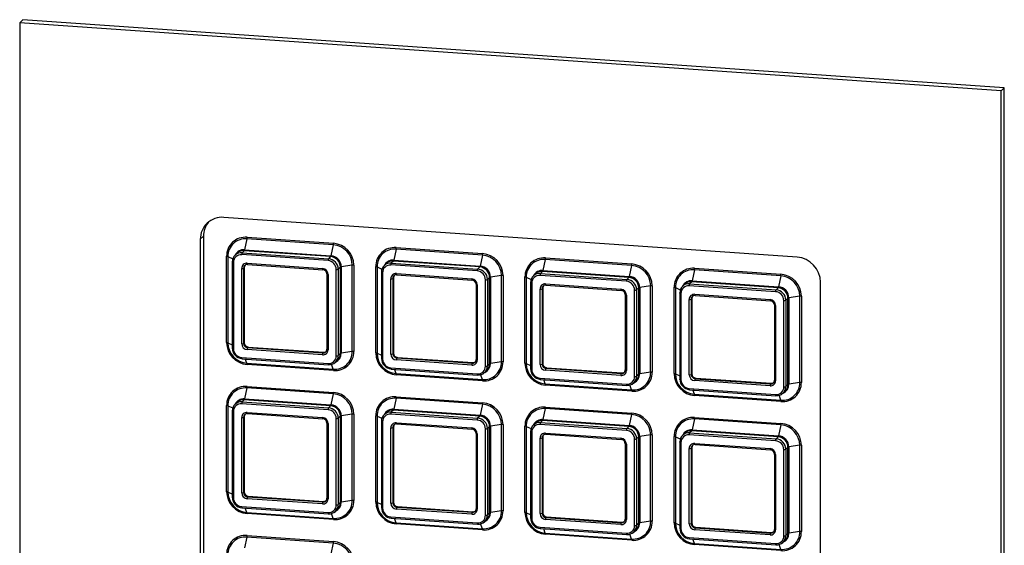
# Paper-space layout 'Sheet6' of a CAD drawing. Header units: millimetres. Extents: x 5 to 415, y 5 to 292.
# Tile 5 of 7: x 305 to 365, y 145 to 177. Entities that reach past the tile are written whole.
import ezdxf

# ---------------------------------------------------------------- set-up
doc = ezdxf.new("R2010")
doc.units = ezdxf.units.MM

psp = doc.layouts.new('Sheet6')

# ---------------------------------------------------------------- linework, layer by layer
at = {"color": 7, "linetype": 'Continuous', "lineweight": 25}
for p, q in [((304.679, 177.004), (304.873, 177.192)), ((365.05, 172.818), (304.679, 177.004)), ((304.679, 177.004), (304.679, 111.804)), ((365.244, 173.005), (304.873, 177.192)), ((365.05, 172.818), (365.244, 173.005)), ((365.05, 107.618), (365.05, 172.818)), ((365.244, 107.805), (365.244, 173.005)), ((352.493, 162.58), (317.236, 165.025)), ((315.787, 163.677), (315.982, 163.865)), ((315.787, 163.677), (315.787, 128.421)), ((315.982, 163.865), (315.982, 128.608)), ((318.654, 163.706), (318.511, 163.036)), ((323.967, 163.338), (318.654, 163.706)), ((318.664, 163.801), (323.976, 163.433)), ((318.489, 162.978), (318.36, 162.854)), ((323.801, 162.61), (318.489, 162.978)), ((318.511, 163.036), (323.824, 162.667)), ((323.967, 163.338), (323.824, 162.667)), ((327.831, 163.07), (327.688, 162.399)), ((333.143, 162.702), (327.831, 163.07)), ((327.84, 163.165), (333.153, 162.796)), ((317.406, 157.318), (317.406, 162.631)), ((317.482, 162.616), (317.482, 157.303)), ((318.054, 162.824), (317.925, 162.699)), ((323.646, 162.363), (318.334, 162.732)), ((318.36, 162.854), (323.672, 162.485)), ((323.801, 162.61), (323.672, 162.485)), ((327.665, 162.342), (327.536, 162.217)), ((332.977, 161.973), (327.665, 162.342)), ((327.688, 162.399), (333, 162.031)), ((333.143, 162.702), (333, 162.031)), ((337.007, 162.434), (336.864, 161.763)), ((342.319, 162.065), (337.007, 162.434)), ((337.016, 162.528), (342.329, 162.16)), ((317.753, 162.285), (317.753, 156.972)), ((317.827, 162.26), (317.827, 156.947)), ((318.334, 157.25), (318.334, 161.887)), ((318.495, 161.943), (318.456, 161.905)), ((318.456, 161.905), (318.456, 157.269)), ((318.495, 161.943), (318.495, 157.306)), ((318.672, 162.201), (323.308, 161.88)), ((318.691, 162.127), (323.327, 161.805)), ((324.153, 156.509), (324.153, 161.821)), ((324.405, 161.964), (324.276, 161.84)), ((324.276, 161.84), (324.276, 156.527)), ((324.405, 156.651), (324.405, 161.964)), ((325.139, 162.085), (324.463, 161.984)), ((324.463, 161.984), (324.463, 156.671)), ((325.139, 156.772), (325.139, 162.085)), ((325.234, 162.088), (325.234, 156.775)), ((326.583, 156.682), (326.583, 161.994)), ((326.659, 161.979), (326.659, 156.667)), ((327.231, 162.188), (327.102, 162.063)), ((332.823, 161.727), (327.51, 162.096)), ((327.536, 162.217), (332.849, 161.849)), ((332.977, 161.973), (332.849, 161.849)), ((336.864, 161.763), (342.177, 161.394)), ((342.319, 162.065), (342.177, 161.394)), ((346.183, 161.797), (346.04, 161.126)), ((351.496, 161.429), (346.183, 161.797)), ((346.193, 161.892), (351.505, 161.523)), ((323.572, 161.543), (323.572, 156.907)), ((323.646, 161.518), (323.646, 156.882)), ((326.929, 161.649), (326.929, 156.336)), ((327.003, 161.624), (327.003, 156.311)), ((327.51, 156.614), (327.51, 161.25)), ((327.671, 161.306), (327.633, 161.269)), ((327.633, 161.269), (327.633, 156.632)), ((327.671, 161.306), (327.671, 156.67)), ((327.848, 161.565), (332.485, 161.243)), ((327.867, 161.49), (332.504, 161.169)), ((333.33, 155.872), (333.33, 161.185)), ((333.581, 161.328), (333.452, 161.203)), ((333.452, 161.203), (333.452, 155.891)), ((333.581, 156.015), (333.581, 161.328)), ((334.315, 161.448), (333.639, 161.347)), ((333.639, 161.347), (333.639, 156.035)), ((334.315, 156.136), (334.315, 161.448)), ((334.41, 161.452), (334.41, 156.139)), ((335.759, 156.045), (335.759, 161.358)), ((335.835, 161.343), (335.835, 156.03)), ((336.407, 161.551), (336.278, 161.427)), ((341.999, 161.091), (336.686, 161.459)), ((336.841, 161.705), (336.712, 161.581)), ((336.712, 161.581), (342.025, 161.212)), ((342.154, 161.337), (336.841, 161.705)), ((342.154, 161.337), (342.025, 161.212)), ((346.04, 161.126), (351.353, 160.758)), ((351.496, 161.429), (351.353, 160.758)), ((332.749, 160.907), (332.749, 156.27)), ((332.823, 160.882), (332.823, 156.245)), ((336.105, 161.012), (336.105, 155.7)), ((336.179, 160.987), (336.179, 155.675)), ((336.686, 155.978), (336.686, 160.614)), ((336.848, 160.67), (336.809, 160.632)), ((336.809, 160.632), (336.809, 155.996)), ((336.848, 160.67), (336.848, 156.033)), ((337.024, 160.929), (341.661, 160.607)), ((337.043, 160.854), (341.68, 160.532)), ((342.506, 155.236), (342.506, 160.548)), ((342.757, 160.691), (342.629, 160.567)), ((342.629, 160.567), (342.629, 155.254)), ((342.757, 155.379), (342.757, 160.691)), ((343.491, 160.812), (342.816, 160.711)), ((342.816, 160.711), (342.816, 155.398)), ((343.491, 155.499), (343.491, 160.812)), ((343.586, 160.815), (343.586, 155.503)), ((344.935, 155.409), (344.935, 160.722)), ((345.011, 160.707), (345.011, 155.394)), ((345.583, 160.915), (345.454, 160.79)), ((351.175, 160.454), (345.863, 160.823)), ((346.017, 161.069), (345.889, 160.944)), ((345.889, 160.944), (351.201, 160.576)), ((351.33, 160.7), (346.017, 161.069)), ((351.33, 160.7), (351.201, 160.576)), ((353.942, 125.775), (353.942, 161.031)), ((341.925, 160.271), (341.925, 155.634)), ((341.999, 160.246), (341.999, 155.609)), ((345.281, 160.376), (345.281, 155.063)), ((345.356, 160.351), (345.356, 155.038)), ((345.863, 155.341), (345.863, 159.978)), ((346.024, 160.033), (345.985, 159.996)), ((345.985, 159.996), (345.985, 155.359)), ((346.024, 160.033), (346.024, 155.397)), ((346.201, 160.292), (350.837, 159.971)), ((346.22, 160.217), (350.856, 159.896)), ((351.682, 154.599), (351.682, 159.912)), ((351.934, 160.055), (351.805, 159.93)), ((351.805, 159.93), (351.805, 154.618)), ((351.934, 154.742), (351.934, 160.055)), ((352.668, 160.176), (351.992, 160.075)), ((351.992, 160.075), (351.992, 154.762)), ((352.668, 154.863), (352.668, 160.176)), ((352.763, 160.179), (352.763, 154.866)), ((351.101, 159.634), (351.101, 154.998)), ((351.175, 159.609), (351.175, 154.973)), ((318.495, 157.306), (318.456, 157.269)), ((323.308, 156.567), (318.672, 156.889)), ((318.737, 157.048), (318.698, 157.01)), ((318.698, 157.01), (323.334, 156.689)), ((318.737, 157.048), (323.373, 156.726)), ((318.334, 156.405), (323.646, 156.037)), ((318.353, 156.33), (323.665, 155.962)), ((323.373, 156.726), (323.334, 156.689)), ((324.405, 156.651), (324.276, 156.527)), ((325.139, 156.772), (324.463, 156.671)), ((327.671, 156.67), (327.633, 156.632)), ((327.913, 156.411), (327.874, 156.374)), ((327.874, 156.374), (332.51, 156.052)), ((327.913, 156.411), (332.549, 156.09)), ((318.654, 156.05), (323.967, 155.681)), ((323.976, 155.605), (318.664, 155.974)), ((324.106, 156.119), (324.235, 156.244)), ((327.51, 155.769), (332.823, 155.4)), ((327.529, 155.694), (332.842, 155.326)), ((332.485, 155.931), (327.848, 156.252)), ((332.549, 156.09), (332.51, 156.052)), ((333.581, 156.015), (333.452, 155.891)), ((334.315, 156.136), (333.639, 156.035)), ((336.848, 156.033), (336.809, 155.996)), ((337.089, 155.775), (337.05, 155.738)), ((337.05, 155.738), (341.687, 155.416)), ((337.089, 155.775), (341.726, 155.454)), ((327.831, 155.413), (333.143, 155.045)), ((333.153, 154.969), (327.84, 155.337)), ((333.283, 155.483), (333.412, 155.607)), ((336.686, 155.132), (341.999, 154.764)), ((336.705, 155.058), (342.018, 154.689)), ((341.661, 155.294), (337.024, 155.616)), ((341.726, 155.454), (341.687, 155.416)), ((342.757, 155.379), (342.629, 155.254)), ((343.491, 155.499), (342.816, 155.398)), ((346.024, 155.397), (345.985, 155.359)), ((346.265, 155.139), (346.227, 155.101)), ((346.227, 155.101), (350.863, 154.78)), ((346.265, 155.139), (350.902, 154.817)), ((318.654, 154.53), (318.511, 153.859)), ((323.967, 154.162), (318.654, 154.53)), ((318.664, 154.625), (323.976, 154.256)), ((337.007, 154.777), (342.319, 154.409)), ((342.329, 154.332), (337.016, 154.701)), ((342.459, 154.846), (342.588, 154.971)), ((345.863, 154.496), (351.175, 154.128)), ((350.837, 154.658), (346.201, 154.98)), ((350.902, 154.817), (350.863, 154.78)), ((351.934, 154.742), (351.805, 154.618)), ((352.668, 154.863), (351.992, 154.762)), ((318.511, 153.859), (323.824, 153.491)), ((323.967, 154.162), (323.824, 153.491)), ((327.831, 153.894), (327.688, 153.223)), ((333.143, 153.525), (327.831, 153.894)), ((327.84, 153.988), (333.153, 153.62)), ((345.882, 154.421), (351.194, 154.053)), ((346.183, 154.141), (351.496, 153.772)), ((351.505, 153.696), (346.193, 154.064)), ((351.635, 154.21), (351.764, 154.335)), ((317.406, 148.142), (317.406, 153.454)), ((317.482, 153.439), (317.482, 148.127)), ((318.054, 153.648), (317.925, 153.523)), ((323.646, 153.187), (318.334, 153.556)), ((318.489, 153.802), (318.36, 153.677)), ((318.36, 153.677), (323.672, 153.309)), ((323.801, 153.433), (318.489, 153.802)), ((323.801, 153.433), (323.672, 153.309)), ((333.143, 153.525), (333, 152.854)), ((337.007, 153.257), (336.864, 152.586)), ((342.319, 152.889), (337.007, 153.257)), ((337.016, 153.352), (342.329, 152.983)), ((317.753, 153.109), (317.753, 147.796)), ((317.827, 153.084), (317.827, 147.771)), ((318.334, 148.074), (318.334, 152.71)), ((318.495, 152.766), (318.456, 152.729)), ((318.456, 152.729), (318.456, 148.092)), ((318.495, 152.766), (318.495, 148.13)), ((318.672, 153.025), (323.308, 152.704)), ((318.691, 152.95), (323.327, 152.629)), ((324.153, 147.332), (324.153, 152.645)), ((324.405, 152.788), (324.276, 152.663)), ((324.276, 152.663), (324.276, 147.351)), ((324.405, 147.475), (324.405, 152.788)), ((325.139, 152.908), (324.463, 152.807)), ((324.463, 152.807), (324.463, 147.495)), ((325.139, 147.596), (325.139, 152.908)), ((325.234, 152.912), (325.234, 147.599)), ((326.583, 147.505), (326.583, 152.818)), ((326.659, 152.803), (326.659, 147.49)), ((327.231, 153.011), (327.102, 152.887)), ((332.823, 152.551), (327.51, 152.919)), ((327.665, 153.165), (327.536, 153.041)), ((327.536, 153.041), (332.849, 152.672)), ((332.977, 152.797), (327.665, 153.165)), ((327.688, 153.223), (333, 152.854)), ((332.977, 152.797), (332.849, 152.672)), ((342.319, 152.889), (342.177, 152.218)), ((346.193, 152.716), (351.505, 152.347)), ((323.572, 152.367), (323.572, 147.731)), ((323.646, 152.342), (323.646, 147.706)), ((326.929, 152.472), (326.929, 147.16)), ((327.003, 152.447), (327.003, 147.135)), ((327.51, 147.438), (327.51, 152.074)), ((327.671, 152.13), (327.633, 152.092)), ((327.633, 152.092), (327.633, 147.456)), ((327.671, 152.13), (327.671, 147.493)), ((327.848, 152.389), (332.485, 152.067)), ((327.867, 152.314), (332.504, 151.992)), ((333.581, 152.151), (333.452, 152.027)), ((333.452, 152.027), (333.452, 146.714)), ((333.581, 146.839), (333.581, 152.151)), ((334.315, 152.272), (333.639, 152.171)), ((333.639, 152.171), (333.639, 146.858)), ((334.315, 146.959), (334.315, 152.272)), ((334.41, 152.275), (334.41, 146.963)), ((335.759, 146.869), (335.759, 152.182)), ((335.835, 152.167), (335.835, 146.854)), ((336.407, 152.375), (336.278, 152.25)), ((341.999, 151.914), (336.686, 152.283)), ((336.841, 152.529), (336.712, 152.404)), ((336.712, 152.404), (342.025, 152.036)), ((342.154, 152.161), (336.841, 152.529)), ((336.864, 152.586), (342.177, 152.218)), ((342.154, 152.161), (342.025, 152.036)), ((346.183, 152.621), (346.04, 151.95)), ((351.496, 152.253), (346.183, 152.621)), ((351.496, 152.253), (351.353, 151.582)), ((332.749, 151.731), (332.749, 147.094)), ((332.823, 151.706), (332.823, 147.069)), ((333.33, 146.696), (333.33, 152.009)), ((336.105, 151.836), (336.105, 146.523)), ((336.179, 151.811), (336.179, 146.498)), ((336.686, 146.801), (336.686, 151.438)), ((336.848, 151.493), (336.809, 151.456)), ((336.809, 151.456), (336.809, 146.82)), ((336.848, 151.493), (336.848, 146.857)), ((337.024, 151.752), (341.661, 151.431)), ((337.043, 151.678), (341.68, 151.356)), ((342.757, 151.515), (342.629, 151.39)), ((342.757, 146.202), (342.757, 151.515)), ((343.491, 151.636), (342.816, 151.535)), ((342.816, 151.535), (342.816, 146.222)), ((343.491, 146.323), (343.491, 151.636)), ((343.586, 151.639), (343.586, 146.326)), ((344.935, 146.233), (344.935, 151.545)), ((345.011, 151.53), (345.011, 146.218)), ((345.583, 151.738), (345.454, 151.614)), ((351.175, 151.278), (345.863, 151.646)), ((346.017, 151.893), (345.889, 151.768)), ((345.889, 151.768), (351.201, 151.4)), ((351.33, 151.524), (346.017, 151.893)), ((346.04, 151.95), (351.353, 151.582)), ((351.33, 151.524), (351.201, 151.4)), ((341.925, 151.094), (341.925, 146.458)), ((341.999, 151.069), (341.999, 146.433)), ((342.506, 146.06), (342.506, 151.372)), ((342.629, 151.39), (342.629, 146.078)), ((345.281, 151.2), (345.281, 145.887)), ((345.356, 151.175), (345.356, 145.862)), ((346.024, 150.857), (345.985, 150.82)), ((345.985, 150.82), (345.985, 146.183)), ((346.024, 150.857), (346.024, 146.221)), ((346.201, 151.116), (350.837, 150.794)), ((346.22, 151.041), (350.856, 150.72)), ((351.934, 150.879), (351.805, 150.754)), ((351.934, 145.566), (351.934, 150.879)), ((352.668, 150.999), (351.992, 150.898)), ((351.992, 150.898), (351.992, 145.586)), ((352.668, 145.687), (352.668, 150.999)), ((352.763, 151.002), (352.763, 145.69)), ((345.863, 146.165), (345.863, 150.801)), ((351.101, 150.458), (351.101, 145.821)), ((351.175, 150.433), (351.175, 145.796)), ((351.682, 145.423), (351.682, 150.736)), ((351.805, 150.754), (351.805, 145.441)), ((318.495, 148.13), (318.456, 148.092)), ((318.737, 147.872), (318.698, 147.834)), ((318.698, 147.834), (323.334, 147.513)), ((318.737, 147.872), (323.373, 147.55)), ((318.334, 147.229), (323.646, 146.86)), ((323.308, 147.391), (318.672, 147.712)), ((323.373, 147.55), (323.334, 147.513)), ((324.405, 147.475), (324.276, 147.351)), ((325.139, 147.596), (324.463, 147.495)), ((327.671, 147.493), (327.633, 147.456)), ((327.913, 147.235), (327.874, 147.198)), ((327.874, 147.198), (332.51, 146.876)), ((327.913, 147.235), (332.549, 146.914)), ((318.353, 147.154), (323.665, 146.786)), ((318.654, 146.873), (323.967, 146.505)), ((323.976, 146.429), (318.664, 146.797)), ((324.106, 146.943), (324.235, 147.068)), ((327.51, 146.592), (332.823, 146.224)), ((332.485, 146.755), (327.848, 147.076)), ((332.549, 146.914), (332.51, 146.876)), ((333.581, 146.839), (333.452, 146.714)), ((334.315, 146.959), (333.639, 146.858)), ((336.848, 146.857), (336.809, 146.82)), ((337.089, 146.599), (337.05, 146.561)), ((337.089, 146.599), (341.726, 146.277)), ((327.529, 146.518), (332.842, 146.149)), ((327.831, 146.237), (333.143, 145.869)), ((333.153, 145.792), (327.84, 146.161)), ((333.283, 146.307), (333.412, 146.431)), ((341.661, 146.118), (337.024, 146.44)), ((337.05, 146.561), (341.687, 146.24)), ((341.726, 146.277), (341.687, 146.24)), ((342.757, 146.202), (342.629, 146.078)), ((343.491, 146.323), (342.816, 146.222)), ((346.024, 146.221), (345.985, 146.183)), ((346.265, 145.962), (346.227, 145.925)), ((346.265, 145.962), (350.902, 145.641)), ((318.664, 145.448), (323.976, 145.08)), ((336.686, 145.956), (341.999, 145.588)), ((336.705, 145.881), (342.018, 145.513)), ((337.007, 145.601), (342.319, 145.232)), ((342.329, 145.156), (337.016, 145.524)), ((342.459, 145.67), (342.588, 145.795)), ((350.837, 145.482), (346.201, 145.803)), ((346.227, 145.925), (350.863, 145.603)), ((350.902, 145.641), (350.863, 145.603)), ((351.934, 145.566), (351.805, 145.441)), ((352.668, 145.687), (351.992, 145.586)), ((318.654, 145.354), (318.511, 144.683)), ((323.967, 144.985), (318.654, 145.354)), ((323.967, 144.985), (323.824, 144.315)), ((345.863, 145.32), (351.175, 144.951)), ((345.882, 145.245), (351.194, 144.876)), ((346.183, 144.964), (351.496, 144.596)), ((351.505, 144.52), (346.193, 144.888)), ((351.635, 145.034), (351.764, 145.158))]:
    psp.add_line(p, q, dxfattribs=at)
at = {"color": 8, "linetype": 'Continuous', "lineweight": 25}
for p, q in [((317.482, 162.616), (317.787, 162.479)), ((326.659, 161.979), (326.963, 161.843)), ((335.835, 161.343), (336.139, 161.207)), ((345.011, 160.707), (345.315, 160.57)), ((317.482, 157.303), (317.753, 157.182)), ((318.654, 156.05), (318.558, 156.316)), ((326.659, 156.667), (326.929, 156.546)), ((323.967, 155.681), (323.856, 155.987)), ((327.831, 155.413), (327.734, 155.68)), ((335.835, 156.03), (336.105, 155.909)), ((333.143, 155.045), (333.033, 155.35)), ((345.011, 155.394), (345.281, 155.273)), ((337.007, 154.777), (336.911, 155.043)), ((342.319, 154.409), (342.209, 154.714)), ((346.183, 154.141), (346.087, 154.407)), ((351.496, 153.772), (351.385, 154.078)), ((317.482, 153.439), (317.787, 153.303)), ((326.659, 152.803), (326.963, 152.667)), ((335.835, 152.167), (336.139, 152.03)), ((345.011, 151.53), (345.315, 151.394)), ((317.482, 148.127), (317.753, 148.006)), ((326.659, 147.49), (326.929, 147.369)), ((318.654, 146.873), (318.558, 147.14)), ((323.967, 146.505), (323.856, 146.81)), ((335.835, 146.854), (336.105, 146.733)), ((327.831, 146.237), (327.734, 146.503)), ((333.143, 145.869), (333.033, 146.174)), ((345.011, 146.218), (345.281, 146.096)), ((337.007, 145.601), (336.911, 145.867)), ((342.319, 145.232), (342.209, 145.538)), ((346.183, 144.964), (346.087, 145.231)), ((351.496, 144.596), (351.385, 144.901))]:
    psp.add_line(p, q, dxfattribs=at)
at = {"color": 7, "linetype": 'Continuous', "lineweight": 25, "flags": 128}
for points in [[(317.756, 162.292), (317.753, 162.287), (317.753, 162.285)], [(326.932, 161.655), (326.929, 161.65), (326.929, 161.649)], [(336.109, 161.019), (336.105, 161.014), (336.105, 161.012)], [(345.281, 160.376), (345.282, 160.378), (345.285, 160.383)], [(323.665, 155.962), (323.667, 155.962), (323.672, 155.965)], [(332.842, 155.326), (332.843, 155.326), (332.849, 155.329)], [(342.018, 154.689), (342.02, 154.689), (342.025, 154.692)], [(351.201, 154.056), (351.196, 154.053), (351.194, 154.053)], [(317.756, 153.115), (317.753, 153.11), (317.753, 153.109)], [(326.932, 152.479), (326.929, 152.474), (326.929, 152.472)], [(336.109, 151.843), (336.105, 151.838), (336.105, 151.836)], [(345.281, 151.2), (345.282, 151.201), (345.285, 151.206)], [(323.665, 146.786), (323.667, 146.786), (323.672, 146.789)], [(332.842, 146.149), (332.843, 146.149), (332.849, 146.152)], [(342.018, 145.513), (342.02, 145.513), (342.025, 145.516)], [(351.201, 144.88), (351.196, 144.877), (351.194, 144.876)]]:
    psp.add_lwpolyline(points, dxfattribs=at)
at = {"color": 8, "linetype": 'Continuous', "lineweight": 25, "flags": 128}
for points in [[(317.753, 162.285), (317.753, 162.282), (317.758, 162.277), (317.766, 162.272), (317.777, 162.268), (317.792, 162.264), (317.808, 162.262), (317.827, 162.26)], [(318.672, 162.201), (318.672, 162.183), (318.674, 162.166), (318.676, 162.152), (318.679, 162.14), (318.683, 162.132), (318.688, 162.128), (318.691, 162.127)], [(323.308, 161.88), (323.309, 161.861), (323.31, 161.845), (323.313, 161.83), (323.316, 161.819), (323.32, 161.811), (323.324, 161.806), (323.327, 161.805)], [(326.929, 161.649), (326.93, 161.645), (326.934, 161.64), (326.942, 161.636), (326.954, 161.632), (326.968, 161.628), (326.985, 161.625), (327.003, 161.624)], [(327.848, 161.565), (327.849, 161.547), (327.85, 161.53), (327.852, 161.516), (327.856, 161.504), (327.86, 161.496), (327.864, 161.491), (327.867, 161.49)], [(332.485, 161.243), (332.485, 161.225), (332.487, 161.208), (332.489, 161.194), (332.492, 161.182), (332.496, 161.174), (332.501, 161.17), (332.503, 161.169)], [(336.105, 161.012), (336.106, 161.009), (336.11, 161.004), (336.119, 160.999), (336.13, 160.995), (336.144, 160.992), (336.161, 160.989), (336.179, 160.987)], [(337.024, 160.929), (337.025, 160.91), (337.026, 160.894), (337.029, 160.879), (337.032, 160.868), (337.036, 160.859), (337.04, 160.855), (337.043, 160.854)], [(341.661, 160.607), (341.661, 160.589), (341.663, 160.572), (341.665, 160.558), (341.668, 160.546), (341.672, 160.538), (341.677, 160.533), (341.68, 160.532)], [(345.356, 160.351), (345.337, 160.353), (345.321, 160.355), (345.306, 160.359), (345.295, 160.363), (345.287, 160.368), (345.282, 160.372), (345.281, 160.376)], [(351.175, 159.609), (351.157, 159.611), (351.14, 159.614), (351.126, 159.617), (351.115, 159.621), (351.106, 159.626), (351.102, 159.631), (351.101, 159.634)], [(317.753, 156.972), (317.753, 156.969), (317.758, 156.964), (317.766, 156.959), (317.777, 156.955), (317.792, 156.952), (317.808, 156.949), (317.827, 156.947)], [(323.572, 156.907), (323.573, 156.903), (323.578, 156.899), (323.586, 156.894), (323.597, 156.89), (323.611, 156.886), (323.628, 156.884), (323.646, 156.882)], [(318.334, 156.405), (318.334, 156.387), (318.336, 156.37), (318.338, 156.356), (318.341, 156.344), (318.345, 156.336), (318.35, 156.331), (318.353, 156.33)], [(326.929, 156.336), (326.93, 156.333), (326.934, 156.328), (326.942, 156.323), (326.954, 156.319), (326.968, 156.315), (326.985, 156.313), (327.003, 156.311)], [(332.749, 156.27), (332.749, 156.267), (332.754, 156.262), (332.762, 156.258), (332.773, 156.253), (332.788, 156.25), (332.804, 156.247), (332.823, 156.245)], [(323.646, 156.037), (323.647, 156.018), (323.648, 156.002), (323.651, 155.987), (323.654, 155.976), (323.658, 155.967), (323.662, 155.963), (323.665, 155.962)], [(327.51, 155.769), (327.511, 155.75), (327.512, 155.734), (327.514, 155.719), (327.518, 155.708), (327.522, 155.7), (327.526, 155.695), (327.529, 155.694)], [(336.105, 155.7), (336.106, 155.696), (336.11, 155.691), (336.119, 155.687), (336.13, 155.683), (336.144, 155.679), (336.161, 155.676), (336.179, 155.675)], [(332.823, 155.4), (332.823, 155.382), (332.825, 155.365), (332.827, 155.351), (332.83, 155.339), (332.834, 155.331), (332.839, 155.326), (332.842, 155.326)], [(336.686, 155.132), (336.687, 155.114), (336.688, 155.097), (336.691, 155.083), (336.694, 155.071), (336.698, 155.063), (336.702, 155.059), (336.705, 155.058)], [(341.925, 155.634), (341.926, 155.631), (341.93, 155.626), (341.938, 155.621), (341.95, 155.617), (341.964, 155.614), (341.981, 155.611), (341.999, 155.609)], [(345.356, 155.038), (345.337, 155.04), (345.321, 155.043), (345.306, 155.046), (345.295, 155.05), (345.287, 155.055), (345.282, 155.06), (345.281, 155.063)], [(341.999, 154.764), (341.999, 154.746), (342.001, 154.729), (342.003, 154.714), (342.007, 154.703), (342.01, 154.695), (342.015, 154.69), (342.018, 154.689)], [(351.175, 154.973), (351.157, 154.975), (351.14, 154.977), (351.126, 154.981), (351.115, 154.985), (351.106, 154.989), (351.102, 154.994), (351.101, 154.998)], [(317.753, 153.109), (317.753, 153.105), (317.758, 153.1), (317.766, 153.096), (317.777, 153.092), (317.792, 153.088), (317.808, 153.085), (317.827, 153.084)], [(318.672, 153.025), (318.672, 153.007), (318.674, 152.99), (318.676, 152.976), (318.679, 152.964), (318.683, 152.956), (318.688, 152.951), (318.691, 152.95)], [(323.308, 152.704), (323.309, 152.685), (323.31, 152.668), (323.313, 152.654), (323.316, 152.643), (323.32, 152.634), (323.324, 152.63), (323.327, 152.629)], [(326.929, 152.472), (326.93, 152.469), (326.934, 152.464), (326.942, 152.459), (326.954, 152.455), (326.968, 152.452), (326.985, 152.449), (327.003, 152.447)], [(327.848, 152.389), (327.849, 152.37), (327.85, 152.354), (327.852, 152.339), (327.856, 152.328), (327.86, 152.319), (327.864, 152.315), (327.867, 152.314)], [(332.485, 152.067), (332.485, 152.049), (332.487, 152.032), (332.489, 152.018), (332.492, 152.006), (332.496, 151.998), (332.501, 151.993), (332.503, 151.992)], [(336.105, 151.836), (336.106, 151.833), (336.11, 151.828), (336.119, 151.823), (336.13, 151.819), (336.144, 151.815), (336.161, 151.813), (336.179, 151.811)], [(337.024, 151.752), (337.025, 151.734), (337.026, 151.717), (337.029, 151.703), (337.032, 151.691), (337.036, 151.683), (337.04, 151.678), (337.043, 151.678)], [(341.661, 151.431), (341.661, 151.412), (341.663, 151.396), (341.665, 151.381), (341.668, 151.37), (341.672, 151.362), (341.677, 151.357), (341.68, 151.356)], [(345.356, 151.175), (345.337, 151.176), (345.321, 151.179), (345.306, 151.182), (345.295, 151.187), (345.287, 151.191), (345.282, 151.196), (345.281, 151.2)], [(351.175, 150.433), (351.157, 150.435), (351.14, 150.437), (351.126, 150.441), (351.115, 150.445), (351.106, 150.45), (351.102, 150.454), (351.101, 150.458)], [(317.753, 147.796), (317.753, 147.793), (317.758, 147.788), (317.766, 147.783), (317.777, 147.779), (317.792, 147.776), (317.808, 147.773), (317.827, 147.771)], [(318.334, 147.229), (318.334, 147.21), (318.336, 147.194), (318.338, 147.179), (318.341, 147.168), (318.345, 147.16), (318.35, 147.155), (318.353, 147.154)], [(323.572, 147.731), (323.573, 147.727), (323.578, 147.722), (323.586, 147.718), (323.597, 147.713), (323.611, 147.71), (323.628, 147.707), (323.646, 147.706)], [(323.646, 146.86), (323.647, 146.842), (323.648, 146.825), (323.651, 146.811), (323.654, 146.799), (323.658, 146.791), (323.662, 146.787), (323.665, 146.786)], [(326.929, 147.16), (326.93, 147.156), (326.934, 147.151), (326.942, 147.147), (326.954, 147.143), (326.968, 147.139), (326.985, 147.136), (327.003, 147.135)], [(327.51, 146.592), (327.511, 146.574), (327.512, 146.557), (327.514, 146.543), (327.518, 146.531), (327.522, 146.523), (327.526, 146.519), (327.529, 146.518)], [(332.749, 147.094), (332.749, 147.091), (332.754, 147.086), (332.762, 147.081), (332.773, 147.077), (332.788, 147.074), (332.804, 147.071), (332.823, 147.069)], [(332.823, 146.224), (332.823, 146.206), (332.825, 146.189), (332.827, 146.175), (332.83, 146.163), (332.834, 146.155), (332.839, 146.15), (332.842, 146.149)], [(336.105, 146.523), (336.106, 146.52), (336.11, 146.515), (336.119, 146.51), (336.13, 146.506), (336.144, 146.503), (336.161, 146.5), (336.179, 146.498)], [(341.925, 146.458), (341.926, 146.454), (341.93, 146.449), (341.938, 146.445), (341.95, 146.441), (341.964, 146.437), (341.981, 146.435), (341.999, 146.433)], [(336.686, 145.956), (336.687, 145.938), (336.688, 145.921), (336.691, 145.907), (336.694, 145.895), (336.698, 145.887), (336.702, 145.882), (336.705, 145.881)], [(341.999, 145.588), (341.999, 145.569), (342.001, 145.553), (342.003, 145.538), (342.007, 145.527), (342.01, 145.518), (342.015, 145.514), (342.018, 145.513)], [(345.356, 145.862), (345.337, 145.864), (345.321, 145.866), (345.306, 145.87), (345.295, 145.874), (345.287, 145.879), (345.282, 145.884), (345.281, 145.887)], [(351.175, 145.796), (351.157, 145.798), (351.14, 145.801), (351.126, 145.804), (351.115, 145.808), (351.106, 145.813), (351.102, 145.818), (351.101, 145.821)]]:
    psp.add_lwpolyline(points, dxfattribs=at)
at = {"color": 7, "linetype": 'Continuous', "lineweight": 25}
for centre, radius, start, end in [((317.125, 163.692), 1.338, 85.2232, 180.66235), ((317.339, 163.875), 1.358, 140.19647, 180.44786), ((318.567, 162.644), 1.161, 85.2232, 180.66235), ((318.564, 162.628), 1.082, 85.2232, 180.66235), ((318.195, 163.8), 0.469, 348.46322, 0.08817), ((318.443, 162.417), 0.563, 85.37412, 133.7209), ((318.386, 163.052), 0.126, 324.12159, 352.46122), ((323.507, 163.432), 0.469, 348.46322, 0.08817), ((323.866, 162.069), 1.273, 0.69004, 85.47107), ((323.869, 162.071), 1.365, 0.69004, 85.47107), ((327.743, 162.008), 1.161, 85.2232, 180.66235), ((327.74, 161.992), 1.082, 85.2232, 180.66235), ((327.371, 163.164), 0.469, 348.46322, 0.08817), ((317.398, 162.389), 0.242, 69.57542, 87.95914), ((318.313, 162.298), 0.557, 85.2232, 180.66235), ((318.295, 162.265), 0.468, 85.2232, 180.66235), ((318.555, 162.748), 0.222, 151.69239, 184.27461), ((323.867, 162.38), 0.222, 151.69239, 184.27461), ((323.603, 161.815), 0.551, 0.69004, 85.47107), ((323.62, 161.832), 0.656, 0.69004, 85.47107), ((323.699, 162.684), 0.126, 324.12159, 352.46122), ((323.749, 161.956), 0.656, 0.69004, 85.47107), ((323.769, 161.975), 0.694, 0.69004, 85.47107), ((327.62, 161.781), 0.563, 85.37412, 133.7209), ((327.563, 162.416), 0.126, 324.12159, 352.46122), ((332.684, 162.795), 0.469, 348.46322, 0.08817), ((333.043, 161.433), 1.273, 0.69004, 85.47107), ((333.045, 161.435), 1.365, 0.69004, 85.47107), ((336.92, 161.371), 1.161, 85.2232, 180.66235), ((336.917, 161.355), 1.082, 85.2232, 180.66235), ((336.547, 162.527), 0.469, 348.46322, 0.08817), ((352.368, 161.012), 1.573, 0.69004, 85.47107), ((318.646, 161.89), 0.312, 85.2232, 180.66235), ((318.365, 162.096), 0.212, 261.5, 295.49756), ((318.679, 161.908), 0.223, 85.2232, 180.66235), ((318.721, 161.944), 0.226, 141.36648, 180.43788), ((323.279, 161.514), 0.367, 0.69004, 85.47107), ((323.306, 161.54), 0.266, 0.77123, 85.43869), ((324.185, 162.031), 0.212, 261.5, 295.49756), ((324.471, 161.864), 0.12, 93.79443, 123.48403), ((325.202, 161.637), 0.452, 85.92211, 97.98099), ((326.574, 161.752), 0.242, 69.57542, 87.95914), ((327.49, 161.662), 0.557, 85.2232, 180.66235), ((327.471, 161.629), 0.468, 85.2232, 180.66235), ((327.731, 162.112), 0.222, 151.69239, 184.27461), ((333.044, 161.744), 0.222, 151.69239, 184.27461), ((332.779, 161.178), 0.551, 0.69004, 85.47107), ((332.797, 161.195), 0.656, 0.69004, 85.47107), ((332.875, 162.047), 0.126, 324.12159, 352.46122), ((332.926, 161.32), 0.656, 0.69004, 85.47107), ((332.946, 161.339), 0.694, 0.69004, 85.47107), ((336.739, 161.779), 0.126, 324.12159, 352.46122), ((341.86, 162.159), 0.469, 348.46322, 0.08817), ((342.219, 160.797), 1.273, 0.69004, 85.47107), ((342.221, 160.799), 1.365, 0.69004, 85.47107), ((346.096, 160.735), 1.161, 85.2232, 180.66235), ((346.093, 160.719), 1.082, 85.2232, 180.66235), ((345.724, 161.891), 0.469, 348.46322, 0.08817), ((327.822, 161.254), 0.312, 85.2232, 180.66235), ((327.541, 161.46), 0.212, 261.5, 295.49756), ((327.855, 161.271), 0.223, 85.2232, 180.66235), ((327.898, 161.308), 0.226, 141.36648, 180.43788), ((332.456, 160.877), 0.367, 0.69004, 85.47107), ((332.482, 160.903), 0.266, 0.77123, 85.43869), ((333.361, 161.394), 0.212, 261.5, 295.49756), ((333.647, 161.228), 0.12, 93.79443, 123.48403), ((334.378, 161.001), 0.452, 85.92211, 97.98099), ((335.75, 161.116), 0.242, 69.57542, 87.95914), ((336.666, 161.025), 0.557, 85.2232, 180.66235), ((336.647, 160.993), 0.468, 85.2232, 180.66235), ((336.796, 161.145), 0.563, 85.37412, 133.7209), ((336.907, 161.476), 0.222, 151.69239, 184.27461), ((342.22, 161.107), 0.222, 151.69239, 184.27461), ((341.973, 160.559), 0.656, 0.69004, 85.47107), ((342.051, 161.411), 0.126, 324.12159, 352.46122), ((342.102, 160.683), 0.656, 0.69004, 85.47107), ((342.122, 160.703), 0.694, 0.69004, 85.47107), ((345.915, 161.143), 0.126, 324.12159, 352.46122), ((351.036, 161.523), 0.469, 348.46322, 0.08817), ((351.395, 160.16), 1.273, 0.69004, 85.47107), ((351.397, 160.162), 1.365, 0.69004, 85.47107), ((336.998, 160.618), 0.312, 85.2232, 180.66235), ((336.718, 160.823), 0.212, 261.5, 295.49756), ((337.032, 160.635), 0.223, 85.2232, 180.66235), ((337.074, 160.672), 0.226, 141.36648, 180.43788), ((341.632, 160.241), 0.367, 0.69004, 85.47107), ((341.659, 160.267), 0.266, 0.77123, 85.43869), ((341.955, 160.542), 0.551, 0.69004, 85.47107), ((342.537, 160.758), 0.212, 261.5, 295.49756), ((342.824, 160.591), 0.12, 93.79443, 123.48403), ((343.554, 160.365), 0.452, 85.92211, 97.98099), ((344.927, 160.48), 0.242, 69.57542, 87.95914), ((345.842, 160.389), 0.557, 85.2232, 180.66235), ((345.824, 160.356), 0.468, 85.2232, 180.66235), ((345.972, 160.508), 0.563, 85.37412, 133.7209), ((346.084, 160.839), 0.222, 151.69239, 184.27461), ((351.396, 160.471), 0.222, 151.69239, 184.27461), ((351.149, 159.922), 0.656, 0.69004, 85.47107), ((351.228, 160.775), 0.126, 324.12159, 352.46122), ((351.278, 160.047), 0.656, 0.69004, 85.47107), ((351.298, 160.066), 0.694, 0.69004, 85.47107), ((346.175, 159.981), 0.312, 85.2232, 180.66235), ((345.894, 160.187), 0.212, 261.5, 295.49756), ((346.208, 159.998), 0.223, 85.2232, 180.66235), ((346.25, 160.035), 0.226, 141.36648, 180.43788), ((350.808, 159.605), 0.367, 0.69004, 85.47107), ((350.835, 159.631), 0.266, 0.77123, 85.43869), ((351.132, 159.905), 0.551, 0.69004, 85.47107), ((351.714, 160.122), 0.212, 261.5, 295.49756), ((352, 159.955), 0.12, 93.79443, 123.48403), ((352.731, 159.728), 0.452, 85.92211, 97.98099), ((318.772, 157.335), 1.365, 180.69004, 265.47107), ((317.398, 157.076), 0.242, 69.57542, 87.95914), ((318.755, 157.318), 1.273, 180.69004, 265.47107), ((318.411, 156.987), 0.656, 180.69004, 265.47107), ((318.377, 156.954), 0.551, 180.69004, 265.47107), ((318.365, 157.46), 0.212, 261.5, 295.49756), ((318.701, 157.255), 0.367, 180.69004, 265.47107), ((318.718, 157.272), 0.262, 180.69004, 265.47107), ((318.757, 157.309), 0.262, 180.69004, 265.47107), ((318.893, 156.905), 0.222, 151.69239, 184.27461), ((323.334, 156.878), 0.312, 265.2232, 0.66235), ((323.353, 156.911), 0.223, 265.2232, 0.66235), ((323.529, 156.584), 0.222, 151.69239, 184.27461), ((323.391, 156.953), 0.227, 265.5602, 306.59345), ((323.685, 156.503), 0.468, 265.2232, 0.66235), ((323.719, 156.52), 0.557, 265.2232, 0.66235), ((324.057, 156.76), 1.082, 265.2232, 0.66235), ((324.073, 156.762), 1.161, 265.2232, 0.66235), ((324.185, 156.718), 0.212, 261.5, 295.49756), ((323.842, 156.647), 0.563, 314.35606, 0.49388), ((324.471, 156.551), 0.12, 93.79443, 123.48403), ((325.202, 156.325), 0.452, 85.92211, 97.98099), ((327.948, 156.698), 1.365, 180.69004, 265.47107), ((326.574, 156.44), 0.242, 69.57542, 87.95914), ((327.931, 156.682), 1.273, 180.69004, 265.47107), ((327.588, 156.351), 0.656, 180.69004, 265.47107), ((327.554, 156.318), 0.551, 180.69004, 265.47107), ((327.541, 156.823), 0.212, 261.5, 295.49756), ((327.877, 156.618), 0.367, 180.69004, 265.47107), ((327.895, 156.635), 0.262, 180.69004, 265.47107), ((327.934, 156.673), 0.262, 180.69004, 265.47107), ((328.069, 156.269), 0.222, 151.69239, 184.27461), ((332.529, 156.275), 0.223, 265.2232, 0.66235), ((318.419, 155.982), 0.245, 358.06662, 16.10619), ((323.732, 155.613), 0.245, 358.06662, 16.10619), ((332.706, 155.947), 0.222, 151.69239, 184.27461), ((332.511, 156.242), 0.312, 265.2232, 0.66235), ((332.567, 156.317), 0.227, 265.5602, 306.59345), ((332.862, 155.867), 0.468, 265.2232, 0.66235), ((332.895, 155.884), 0.557, 265.2232, 0.66235), ((333.233, 156.123), 1.082, 265.2232, 0.66235), ((333.249, 156.126), 1.161, 265.2232, 0.66235), ((333.361, 156.082), 0.212, 261.5, 295.49756), ((333.018, 156.01), 0.563, 314.35606, 0.49388), ((333.647, 155.915), 0.12, 93.79443, 123.48403), ((334.378, 155.688), 0.452, 85.92211, 97.98099), ((337.124, 156.062), 1.365, 180.69004, 265.47107), ((335.75, 155.803), 0.242, 69.57542, 87.95914), ((337.107, 156.046), 1.273, 180.69004, 265.47107), ((336.764, 155.714), 0.656, 180.69004, 265.47107), ((336.73, 155.681), 0.551, 180.69004, 265.47107), ((336.718, 156.187), 0.212, 261.5, 295.49756), ((337.053, 155.982), 0.367, 180.69004, 265.47107), ((337.071, 155.999), 0.262, 180.69004, 265.47107), ((337.11, 156.036), 0.262, 180.69004, 265.47107), ((337.245, 155.633), 0.222, 151.69239, 184.27461), ((327.595, 155.345), 0.245, 358.06662, 16.10619), ((341.882, 155.311), 0.222, 151.69239, 184.27461), ((341.687, 155.605), 0.312, 265.2232, 0.66235), ((341.705, 155.638), 0.223, 265.2232, 0.66235), ((341.743, 155.68), 0.227, 265.5602, 306.59345), ((342.038, 155.23), 0.468, 265.2232, 0.66235), ((342.071, 155.248), 0.557, 265.2232, 0.66235), ((342.41, 155.487), 1.082, 265.2232, 0.66235), ((342.426, 155.489), 1.161, 265.2232, 0.66235), ((342.537, 155.445), 0.212, 261.5, 295.49756), ((342.194, 155.374), 0.563, 314.35606, 0.49388), ((342.824, 155.279), 0.12, 93.79443, 123.48403), ((343.554, 155.052), 0.452, 85.92211, 97.98099), ((346.3, 155.425), 1.365, 180.69004, 265.47107), ((344.927, 155.167), 0.242, 69.57542, 87.95914), ((346.284, 155.409), 1.273, 180.69004, 265.47107), ((345.94, 155.078), 0.656, 180.69004, 265.47107), ((345.894, 155.551), 0.212, 261.5, 295.49756), ((346.23, 155.346), 0.367, 180.69004, 265.47107), ((346.247, 155.363), 0.262, 180.69004, 265.47107), ((346.286, 155.4), 0.262, 180.69004, 265.47107), ((346.422, 154.996), 0.222, 151.69239, 184.27461), ((318.567, 153.468), 1.161, 85.2232, 180.66235), ((318.564, 153.452), 1.082, 85.2232, 180.66235), ((318.195, 154.624), 0.469, 348.46322, 0.08817), ((332.908, 154.977), 0.245, 358.06662, 16.10619), ((336.772, 154.709), 0.245, 358.06662, 16.10619), ((345.906, 155.045), 0.551, 180.69004, 265.47107), ((350.863, 154.969), 0.312, 265.2232, 0.66235), ((351.058, 154.675), 0.222, 151.69239, 184.27461), ((350.882, 155.002), 0.223, 265.2232, 0.66235), ((350.919, 155.044), 0.227, 265.5602, 306.59345), ((351.214, 154.594), 0.468, 265.2232, 0.66235), ((351.248, 154.611), 0.557, 265.2232, 0.66235), ((351.586, 154.85), 1.082, 265.2232, 0.66235), ((351.602, 154.853), 1.161, 265.2232, 0.66235), ((351.714, 154.809), 0.212, 261.5, 295.49756), ((351.37, 154.737), 0.563, 314.35606, 0.49388), ((352, 154.642), 0.12, 93.79443, 123.48403), ((352.731, 154.416), 0.452, 85.92211, 97.98099), ((318.386, 153.876), 0.126, 324.12159, 352.46122), ((323.507, 154.256), 0.469, 348.46322, 0.08817), ((323.866, 152.893), 1.273, 0.69004, 85.47107), ((323.869, 152.895), 1.365, 0.69004, 85.47107), ((327.743, 152.832), 1.161, 85.2232, 180.66235), ((327.74, 152.816), 1.082, 85.2232, 180.66235), ((327.371, 153.988), 0.469, 348.46322, 0.08817), ((342.084, 154.341), 0.245, 358.06662, 16.10619), ((345.948, 154.073), 0.245, 358.06662, 16.10619), ((317.398, 153.212), 0.242, 69.57542, 87.95914), ((318.313, 153.122), 0.557, 85.2232, 180.66235), ((318.295, 153.089), 0.468, 85.2232, 180.66235), ((318.443, 153.241), 0.563, 85.37412, 133.7209), ((318.555, 153.572), 0.222, 151.69239, 184.27461), ((323.867, 153.204), 0.222, 151.69239, 184.27461), ((323.62, 152.655), 0.656, 0.69004, 85.47107), ((323.699, 153.507), 0.126, 324.12159, 352.46122), ((323.749, 152.78), 0.656, 0.69004, 85.47107), ((323.769, 152.799), 0.694, 0.69004, 85.47107), ((332.684, 153.619), 0.469, 348.46322, 0.08817), ((333.043, 152.257), 1.273, 0.69004, 85.47107), ((333.045, 152.259), 1.365, 0.69004, 85.47107), ((336.92, 152.195), 1.161, 85.2232, 180.66235), ((336.917, 152.179), 1.082, 85.2232, 180.66235), ((336.547, 153.351), 0.469, 348.46322, 0.08817), ((351.26, 153.704), 0.245, 358.06662, 16.10619), ((318.646, 152.714), 0.312, 85.2232, 180.66235), ((318.365, 152.92), 0.212, 261.5, 295.49756), ((318.679, 152.731), 0.223, 85.2232, 180.66235), ((318.721, 152.768), 0.226, 141.36648, 180.43788), ((323.279, 152.338), 0.367, 0.69004, 85.47107), ((323.306, 152.363), 0.266, 0.77123, 85.43869), ((323.603, 152.638), 0.551, 0.69004, 85.47107), ((324.185, 152.854), 0.212, 261.5, 295.49756), ((324.471, 152.688), 0.12, 93.79443, 123.48403), ((325.202, 152.461), 0.452, 85.92211, 97.98099), ((326.574, 152.576), 0.242, 69.57542, 87.95914), ((327.49, 152.485), 0.557, 85.2232, 180.66235), ((327.471, 152.453), 0.468, 85.2232, 180.66235), ((327.62, 152.605), 0.563, 85.37412, 133.7209), ((327.731, 152.936), 0.222, 151.69239, 184.27461), ((327.563, 153.239), 0.126, 324.12159, 352.46122), ((333.044, 152.567), 0.222, 151.69239, 184.27461), ((332.797, 152.019), 0.656, 0.69004, 85.47107), ((332.875, 152.871), 0.126, 324.12159, 352.46122), ((332.926, 152.143), 0.656, 0.69004, 85.47107), ((332.946, 152.163), 0.694, 0.69004, 85.47107), ((341.86, 152.983), 0.469, 348.46322, 0.08817), ((342.219, 151.62), 1.273, 0.69004, 85.47107), ((342.221, 151.622), 1.365, 0.69004, 85.47107), ((346.096, 151.559), 1.161, 85.2232, 180.66235), ((346.093, 151.543), 1.082, 85.2232, 180.66235), ((345.724, 152.715), 0.469, 348.46322, 0.08817), ((327.822, 152.078), 0.312, 85.2232, 180.66235), ((327.541, 152.284), 0.212, 261.5, 295.49756), ((327.855, 152.095), 0.223, 85.2232, 180.66235), ((327.898, 152.132), 0.226, 141.36648, 180.43788), ((332.456, 151.701), 0.367, 0.69004, 85.47107), ((332.779, 152.002), 0.551, 0.69004, 85.47107), ((333.361, 152.218), 0.212, 261.5, 295.49756), ((333.647, 152.051), 0.12, 93.79443, 123.48403), ((334.378, 151.825), 0.452, 85.92211, 97.98099), ((335.75, 151.94), 0.242, 69.57542, 87.95914), ((336.666, 151.849), 0.557, 85.2232, 180.66235), ((336.647, 151.816), 0.468, 85.2232, 180.66235), ((336.796, 151.968), 0.563, 85.37412, 133.7209), ((336.907, 152.299), 0.222, 151.69239, 184.27461), ((336.739, 152.603), 0.126, 324.12159, 352.46122), ((342.22, 151.931), 0.222, 151.69239, 184.27461), ((341.973, 151.383), 0.656, 0.69004, 85.47107), ((342.051, 152.235), 0.126, 324.12159, 352.46122), ((342.102, 151.507), 0.656, 0.69004, 85.47107), ((342.122, 151.526), 0.694, 0.69004, 85.47107), ((351.036, 152.346), 0.469, 348.46322, 0.08817), ((351.395, 150.984), 1.273, 0.69004, 85.47107), ((351.397, 150.986), 1.365, 0.69004, 85.47107), ((332.482, 151.727), 0.266, 0.77123, 85.43869), ((336.998, 151.441), 0.312, 85.2232, 180.66235), ((336.718, 151.647), 0.212, 261.5, 295.49756), ((337.032, 151.459), 0.223, 85.2232, 180.66235), ((337.074, 151.495), 0.226, 141.36648, 180.43788), ((341.632, 151.065), 0.367, 0.69004, 85.47107), ((341.955, 151.366), 0.551, 0.69004, 85.47107), ((342.824, 151.415), 0.12, 93.79443, 123.48403), ((343.554, 151.188), 0.452, 85.92211, 97.98099), ((344.927, 151.303), 0.242, 69.57542, 87.95914), ((345.842, 151.213), 0.557, 85.2232, 180.66235), ((345.824, 151.18), 0.468, 85.2232, 180.66235), ((345.972, 151.332), 0.563, 85.37412, 133.7209), ((346.084, 151.663), 0.222, 151.69239, 184.27461), ((345.915, 151.967), 0.126, 324.12159, 352.46122), ((351.228, 151.598), 0.126, 324.12159, 352.46122), ((351.278, 150.871), 0.656, 0.69004, 85.47107), ((351.298, 150.89), 0.694, 0.69004, 85.47107), ((341.659, 151.091), 0.266, 0.77123, 85.43869), ((342.537, 151.582), 0.212, 261.5, 295.49756), ((346.175, 150.805), 0.312, 85.2232, 180.66235), ((345.894, 151.011), 0.212, 261.5, 295.49756), ((346.208, 150.822), 0.223, 85.2232, 180.66235), ((346.25, 150.859), 0.226, 141.36648, 180.43788), ((351.396, 151.295), 0.222, 151.69239, 184.27461), ((351.132, 150.729), 0.551, 0.69004, 85.47107), ((351.149, 150.746), 0.656, 0.69004, 85.47107), ((352, 150.779), 0.12, 93.79443, 123.48403), ((352.731, 150.552), 0.452, 85.92211, 97.98099), ((350.808, 150.428), 0.367, 0.69004, 85.47107), ((350.835, 150.454), 0.266, 0.77123, 85.43869), ((351.714, 150.945), 0.212, 261.5, 295.49756), ((318.772, 148.158), 1.365, 180.69004, 265.47107), ((317.398, 147.9), 0.242, 69.57542, 87.95914), ((318.755, 148.142), 1.273, 180.69004, 265.47107), ((318.411, 147.811), 0.656, 180.69004, 265.47107), ((318.365, 148.283), 0.212, 261.5, 295.49756), ((318.701, 148.078), 0.367, 180.69004, 265.47107), ((318.718, 148.095), 0.262, 180.69004, 265.47107), ((318.757, 148.133), 0.262, 180.69004, 265.47107), ((318.893, 147.729), 0.222, 151.69239, 184.27461), ((318.377, 147.778), 0.551, 180.69004, 265.47107), ((323.334, 147.702), 0.312, 265.2232, 0.66235), ((323.529, 147.407), 0.222, 151.69239, 184.27461), ((323.353, 147.735), 0.223, 265.2232, 0.66235), ((323.391, 147.777), 0.227, 265.5602, 306.59345), ((323.685, 147.327), 0.468, 265.2232, 0.66235), ((323.719, 147.344), 0.557, 265.2232, 0.66235), ((324.057, 147.583), 1.082, 265.2232, 0.66235), ((324.073, 147.586), 1.161, 265.2232, 0.66235), ((324.185, 147.542), 0.212, 261.5, 295.49756), ((323.842, 147.47), 0.563, 314.35606, 0.49388), ((324.471, 147.375), 0.12, 93.79443, 123.48403), ((325.202, 147.148), 0.452, 85.92211, 97.98099), ((327.948, 147.522), 1.365, 180.69004, 265.47107), ((326.574, 147.263), 0.242, 69.57542, 87.95914), ((327.931, 147.506), 1.273, 180.69004, 265.47107), ((327.541, 147.647), 0.212, 261.5, 295.49756), ((327.877, 147.442), 0.367, 180.69004, 265.47107), ((327.895, 147.459), 0.262, 180.69004, 265.47107), ((327.934, 147.497), 0.262, 180.69004, 265.47107), ((328.069, 147.093), 0.222, 151.69239, 184.27461), ((318.419, 146.806), 0.245, 358.06662, 16.10619), ((327.588, 147.174), 0.656, 180.69004, 265.47107), ((327.554, 147.141), 0.551, 180.69004, 265.47107), ((332.706, 146.771), 0.222, 151.69239, 184.27461), ((332.511, 147.066), 0.312, 265.2232, 0.66235), ((332.529, 147.098), 0.223, 265.2232, 0.66235), ((332.567, 147.14), 0.227, 265.5602, 306.59345), ((332.862, 146.691), 0.468, 265.2232, 0.66235), ((332.895, 146.708), 0.557, 265.2232, 0.66235), ((333.233, 146.947), 1.082, 265.2232, 0.66235), ((333.249, 146.949), 1.161, 265.2232, 0.66235), ((333.361, 146.905), 0.212, 261.5, 295.49756), ((333.018, 146.834), 0.563, 314.35606, 0.49388), ((333.647, 146.739), 0.12, 93.79443, 123.48403), ((334.378, 146.512), 0.452, 85.92211, 97.98099), ((337.124, 146.886), 1.365, 180.69004, 265.47107), ((335.75, 146.627), 0.242, 69.57542, 87.95914), ((337.107, 146.869), 1.273, 180.69004, 265.47107), ((336.718, 147.011), 0.212, 261.5, 295.49756), ((337.053, 146.806), 0.367, 180.69004, 265.47107), ((337.071, 146.823), 0.262, 180.69004, 265.47107), ((337.11, 146.86), 0.262, 180.69004, 265.47107), ((323.732, 146.437), 0.245, 358.06662, 16.10619), ((327.595, 146.169), 0.245, 358.06662, 16.10619), ((336.764, 146.538), 0.656, 180.69004, 265.47107), ((336.73, 146.505), 0.551, 180.69004, 265.47107), ((337.245, 146.456), 0.222, 151.69239, 184.27461), ((341.882, 146.135), 0.222, 151.69239, 184.27461), ((341.687, 146.429), 0.312, 265.2232, 0.66235), ((341.705, 146.462), 0.223, 265.2232, 0.66235), ((341.743, 146.504), 0.227, 265.5602, 306.59345), ((342.038, 146.054), 0.468, 265.2232, 0.66235), ((342.071, 146.071), 0.557, 265.2232, 0.66235), ((342.41, 146.311), 1.082, 265.2232, 0.66235), ((342.426, 146.313), 1.161, 265.2232, 0.66235), ((342.537, 146.269), 0.212, 261.5, 295.49756), ((342.194, 146.198), 0.563, 314.35606, 0.49388), ((342.824, 146.102), 0.12, 93.79443, 123.48403), ((343.554, 145.876), 0.452, 85.92211, 97.98099), ((346.3, 146.249), 1.365, 180.69004, 265.47107), ((344.927, 145.991), 0.242, 69.57542, 87.95914), ((346.284, 146.233), 1.273, 180.69004, 265.47107), ((345.894, 146.374), 0.212, 261.5, 295.49756), ((346.23, 146.169), 0.367, 180.69004, 265.47107), ((346.247, 146.186), 0.262, 180.69004, 265.47107), ((346.286, 146.224), 0.262, 180.69004, 265.47107), ((318.567, 144.292), 1.161, 85.2232, 180.66235), ((318.564, 144.276), 1.082, 85.2232, 180.66235), ((318.195, 145.448), 0.469, 348.46322, 0.08817), ((332.908, 145.801), 0.245, 358.06662, 16.10619), ((336.772, 145.533), 0.245, 358.06662, 16.10619), ((345.94, 145.902), 0.656, 180.69004, 265.47107), ((345.906, 145.869), 0.551, 180.69004, 265.47107), ((346.422, 145.82), 0.222, 151.69239, 184.27461), ((350.863, 145.793), 0.312, 265.2232, 0.66235), ((351.058, 145.498), 0.222, 151.69239, 184.27461), ((350.882, 145.826), 0.223, 265.2232, 0.66235), ((350.919, 145.868), 0.227, 265.5602, 306.59345), ((351.214, 145.418), 0.468, 265.2232, 0.66235), ((351.248, 145.435), 0.557, 265.2232, 0.66235), ((351.586, 145.674), 1.082, 265.2232, 0.66235), ((351.602, 145.676), 1.161, 265.2232, 0.66235), ((351.714, 145.633), 0.212, 261.5, 295.49756), ((351.37, 145.561), 0.563, 314.35606, 0.49388), ((352, 145.466), 0.12, 93.79443, 123.48403), ((352.731, 145.239), 0.452, 85.92211, 97.98099), ((323.507, 145.079), 0.469, 348.46322, 0.08817), ((323.866, 143.717), 1.273, 0.69004, 85.47107), ((323.869, 143.719), 1.365, 0.69004, 85.47107), ((342.084, 145.164), 0.245, 358.06662, 16.10619), ((345.948, 144.896), 0.245, 358.06662, 16.10619)]:
    psp.add_arc(centre, radius, start, end, dxfattribs=at)
at = {"color": 8, "linetype": 'Continuous', "lineweight": 25}
for centre, radius, start, end in [((318.462, 162.447), 0.59, 85.23095, 154.08996), ((327.639, 161.811), 0.59, 85.23095, 154.08996), ((336.815, 161.175), 0.59, 85.23095, 154.08996), ((323.636, 161.611), 0.0931, 226.64716, 276.29715), ((345.991, 160.538), 0.59, 85.23095, 154.08996), ((332.812, 160.974), 0.0931, 226.64716, 276.29715), ((341.989, 160.338), 0.0931, 226.64716, 276.29715), ((346.292, 160.276), 0.0926, 169.62174, 218.8448), ((350.929, 159.954), 0.0934, 169.76056, 218.47714), ((323.874, 156.664), 0.589, 293.86453, 0.72987), ((333.051, 156.027), 0.589, 293.86453, 0.72987), ((342.227, 155.391), 0.589, 293.86453, 0.72987), ((345.954, 154.479), 0.0926, 169.62174, 218.8448), ((351.403, 154.754), 0.589, 293.86453, 0.72987), ((318.462, 153.271), 0.59, 85.23095, 154.08996), ((351.266, 154.111), 0.0926, 169.62174, 218.8448), ((327.639, 152.635), 0.59, 85.23095, 154.08996), ((323.636, 152.435), 0.0931, 226.64716, 276.29715), ((336.815, 151.998), 0.59, 85.23095, 154.08996), ((332.812, 151.798), 0.0931, 226.64716, 276.29715), ((345.991, 151.362), 0.59, 85.23095, 154.08996), ((341.989, 151.162), 0.0931, 226.64716, 276.29715), ((346.292, 151.099), 0.0926, 169.62174, 218.8448), ((350.929, 150.778), 0.0934, 169.76056, 218.47714), ((323.874, 147.487), 0.589, 293.86453, 0.72987), ((333.051, 146.851), 0.589, 293.86453, 0.72987), ((342.227, 146.215), 0.589, 293.86453, 0.72987), ((351.403, 145.578), 0.589, 293.86453, 0.72987), ((345.954, 145.303), 0.0926, 169.62174, 218.8448), ((351.266, 144.935), 0.0926, 169.62174, 218.8448)]:
    psp.add_arc(centre, radius, start, end, dxfattribs=at)

doc.saveas('drawing.dxf')
